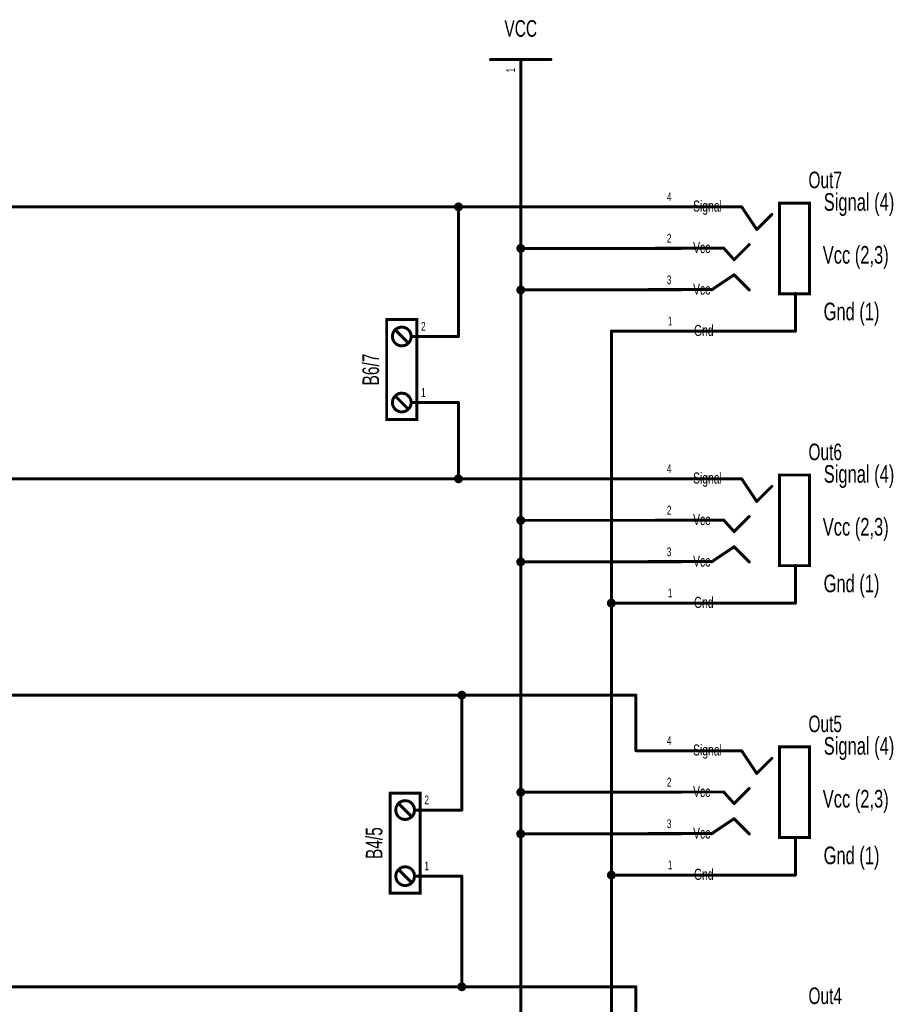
# Model space of a CAD drawing. Extents: x 0 to 22.6, y 0 to 15.8.
# Tile 22 of 26: x 12.6 to 15.5, y 7.7 to 10.9. Entities that reach past the tile are written whole.
import ezdxf
from ezdxf.enums import TextEntityAlignment as Align

# ---------------------------------------------------------------- set-up
doc = ezdxf.new("R2010")
doc.units = 0
for name, color, linetype in [('Element', 253, 'CONTINUOUS'), ('Net', 50, 'CONTINUOUS'), ('Pin', 50, 'CONTINUOUS')]:
    doc.layers.add(name, color=color, linetype=linetype)

msp = doc.modelspace()

# ---------------------------------------------------------------- linework, layer by layer
at = {"layer": 'Element', "linetype": 'CONTINUOUS', "const_width": 0.0098}
for points in [[(14.1753, 10.7851), (14.3753, 10.7851)], [(14.694, 10.2976), (15.0065, 10.2976)], [(15.0065, 10.2976), (15.0565, 10.2226)], [(15.1315, 10.3101), (15.2315, 10.3101), (15.2315, 10.0101), (15.1315, 10.0101), (15.1315, 10.3101)], [(15.0565, 10.2226), (15.1065, 10.2726)], [(14.9815, 10.1226), (15.0315, 10.1726)], [(14.7221, 10.1611), (14.9471, 10.1611)], [(14.9471, 10.1611), (14.9815, 10.1226)], [(14.9815, 10.0726), (14.9065, 10.0226)], [(14.9815, 10.0726), (15.0315, 10.0226)], [(14.9096, 10.0236), (14.6971, 10.0236)], [(15.1846, 10.0111), (15.1846, 9.8861)], [(13.8315, 9.9249), (13.9315, 9.9249), (13.9315, 9.5936), (13.8315, 9.5936), (13.8315, 9.9249)], [(13.8503, 9.8686), (13.8518, 9.859), (13.8562, 9.8503), (13.8632, 9.8433), (13.8719, 9.8389), (13.8815, 9.8374), (13.8912, 9.8389), (13.8999, 9.8433), (13.9068, 9.8503), (13.9112, 9.859), (13.9128, 9.8686), (13.9112, 9.8783), (13.9068, 9.887), (13.8999, 9.8939), (13.8912, 9.8983), (13.8815, 9.8999), (13.8719, 9.8983), (13.8632, 9.8939), (13.8562, 9.887), (13.8518, 9.8783), (13.8503, 9.8686)], [(13.9003, 9.8499), (13.8628, 9.8874)], [(14.8096, 9.8861), (15.1846, 9.8861)], [(13.8503, 9.6499), (13.8518, 9.6402), (13.8562, 9.6315), (13.8632, 9.6246), (13.8719, 9.6202), (13.8815, 9.6186), (13.8912, 9.6202), (13.8999, 9.6246), (13.9068, 9.6315), (13.9112, 9.6402), (13.9128, 9.6499), (13.9112, 9.6595), (13.9068, 9.6682), (13.8999, 9.6752), (13.8912, 9.6796), (13.8815, 9.6811), (13.8719, 9.6796), (13.8632, 9.6752), (13.8562, 9.6682), (13.8518, 9.6595), (13.8503, 9.6499)], [(13.9003, 9.6311), (13.8628, 9.6686)], [(14.694, 9.3976), (15.0065, 9.3976)], [(15.0065, 9.3976), (15.0565, 9.3226)], [(15.1315, 9.4101), (15.2315, 9.4101), (15.2315, 9.1101), (15.1315, 9.1101), (15.1315, 9.4101)], [(15.0565, 9.3226), (15.1065, 9.3726)], [(14.7221, 9.2611), (14.9471, 9.2611)], [(14.9471, 9.2611), (14.9815, 9.2226)], [(14.9815, 9.2226), (15.0315, 9.2726)], [(14.9815, 9.1726), (14.9065, 9.1226)], [(14.9815, 9.1726), (15.0315, 9.1226)], [(14.9096, 9.1236), (14.6971, 9.1236)], [(15.1846, 9.1111), (15.1846, 8.9861)], [(14.8096, 8.9861), (15.1846, 8.9861)], [(15.1315, 8.5101), (15.2315, 8.5101), (15.2315, 8.2101), (15.1315, 8.2101), (15.1315, 8.5101)], [(14.694, 8.4976), (15.0065, 8.4976)], [(15.0065, 8.4976), (15.0565, 8.4226)], [(15.0565, 8.4226), (15.1065, 8.4726)], [(14.9815, 8.3226), (15.0315, 8.3726)], [(13.8426, 8.3575), (13.9426, 8.3575), (13.9426, 8.0263), (13.8426, 8.0263), (13.8426, 8.3575)], [(14.7221, 8.3611), (14.9471, 8.3611)], [(14.9471, 8.3611), (14.9815, 8.3226)], [(13.8614, 8.3013), (13.8629, 8.2916), (13.8673, 8.2829), (13.8742, 8.276), (13.8829, 8.2716), (13.8926, 8.27), (13.9023, 8.2716), (13.911, 8.276), (13.9179, 8.2829), (13.9223, 8.2916), (13.9239, 8.3013), (13.9223, 8.3109), (13.9179, 8.3197), (13.911, 8.3266), (13.9023, 8.331), (13.8926, 8.3325), (13.8829, 8.331), (13.8742, 8.3266), (13.8673, 8.3197), (13.8629, 8.3109), (13.8614, 8.3013)], [(13.9114, 8.2825), (13.8739, 8.32)], [(14.9815, 8.2726), (14.9065, 8.2226)], [(14.9815, 8.2726), (15.0315, 8.2226)], [(14.9096, 8.2236), (14.6971, 8.2236)], [(15.1846, 8.2111), (15.1846, 8.0861)], [(13.8614, 8.0825), (13.8629, 8.0729), (13.8673, 8.0642), (13.8742, 8.0573), (13.883, 8.0528), (13.8926, 8.0513), (13.9023, 8.0528), (13.911, 8.0573), (13.9179, 8.0642), (13.9223, 8.0729), (13.9239, 8.0825), (13.9223, 8.0922), (13.9179, 8.1009), (13.911, 8.1078), (13.9023, 8.1123), (13.8926, 8.1138), (13.883, 8.1123), (13.8742, 8.1078), (13.8673, 8.1009), (13.8629, 8.0922), (13.8614, 8.0825)], [(13.9114, 8.0638), (13.8739, 8.1013)], [(14.8096, 8.0861), (15.1846, 8.0861)]]:
    msp.add_lwpolyline(points, dxfattribs=at)
at = {"layer": 'Element', "linetype": 'CONTINUOUS', "const_width": 0.0049}
for points in [[(14.1728, 10.7851, 1), (14.1777, 10.7851, 1), (14.1728, 10.7851, 1)], [(14.3728, 10.7851, 1), (14.3777, 10.7851, 1), (14.3728, 10.7851, 1)], [(14.6915, 10.2976, 1), (14.6965, 10.2976, 1), (14.6915, 10.2976, 1)], [(15.004, 10.2976, 1), (15.009, 10.2976, 1), (15.004, 10.2976, 1)], [(15.004, 10.2976, 1), (15.009, 10.2976, 1), (15.004, 10.2976, 1)], [(15.104, 10.2726, 1), (15.109, 10.2726, 1), (15.104, 10.2726, 1)], [(15.054, 10.2226, 1), (15.059, 10.2226, 1), (15.054, 10.2226, 1)], [(15.054, 10.2226, 1), (15.059, 10.2226, 1), (15.054, 10.2226, 1)], [(15.029, 10.1726, 1), (15.034, 10.1726, 1), (15.029, 10.1726, 1)], [(14.7197, 10.1611, 1), (14.7246, 10.1611, 1), (14.7197, 10.1611, 1)], [(14.9447, 10.1611, 1), (14.9496, 10.1611, 1), (14.9447, 10.1611, 1)], [(14.9447, 10.1611, 1), (14.9496, 10.1611, 1), (14.9447, 10.1611, 1)], [(14.979, 10.1226, 1), (14.984, 10.1226, 1), (14.979, 10.1226, 1)], [(14.979, 10.1226, 1), (14.984, 10.1226, 1), (14.979, 10.1226, 1)], [(14.979, 10.0726, 1), (14.984, 10.0726, 1), (14.979, 10.0726, 1)], [(14.979, 10.0726, 1), (14.984, 10.0726, 1), (14.979, 10.0726, 1)], [(14.6947, 10.0236, 1), (14.6996, 10.0236, 1), (14.6947, 10.0236, 1)], [(14.904, 10.0226, 1), (14.909, 10.0226, 1), (14.904, 10.0226, 1)], [(14.9072, 10.0236, 1), (14.9121, 10.0236, 1), (14.9072, 10.0236, 1)], [(15.029, 10.0226, 1), (15.034, 10.0226, 1), (15.029, 10.0226, 1)], [(15.1822, 10.0111, 1), (15.1871, 10.0111, 1), (15.1822, 10.0111, 1)], [(13.8478, 9.8686, 1), (13.8527, 9.8686, 1), (13.8478, 9.8686, 1)], [(13.8603, 9.8874, 1), (13.8652, 9.8874, 1), (13.8603, 9.8874, 1)], [(14.8072, 9.8861, 1), (14.8121, 9.8861, 1), (14.8072, 9.8861, 1)], [(15.1822, 9.8861, 1), (15.1871, 9.8861, 1), (15.1822, 9.8861, 1)], [(15.1822, 9.8861, 1), (15.1871, 9.8861, 1), (15.1822, 9.8861, 1)], [(13.8978, 9.8499, 1), (13.9027, 9.8499, 1), (13.8978, 9.8499, 1)], [(13.8478, 9.6499, 1), (13.8527, 9.6499, 1), (13.8478, 9.6499, 1)], [(13.8603, 9.6686, 1), (13.8652, 9.6686, 1), (13.8603, 9.6686, 1)], [(13.8978, 9.6311, 1), (13.9027, 9.6311, 1), (13.8978, 9.6311, 1)], [(14.6915, 9.3976, 1), (14.6965, 9.3976, 1), (14.6915, 9.3976, 1)], [(15.004, 9.3976, 1), (15.009, 9.3976, 1), (15.004, 9.3976, 1)], [(15.004, 9.3976, 1), (15.009, 9.3976, 1), (15.004, 9.3976, 1)], [(15.104, 9.3726, 1), (15.109, 9.3726, 1), (15.104, 9.3726, 1)], [(15.054, 9.3226, 1), (15.059, 9.3226, 1), (15.054, 9.3226, 1)], [(15.054, 9.3226, 1), (15.059, 9.3226, 1), (15.054, 9.3226, 1)], [(14.7197, 9.2611, 1), (14.7246, 9.2611, 1), (14.7197, 9.2611, 1)], [(14.9447, 9.2611, 1), (14.9496, 9.2611, 1), (14.9447, 9.2611, 1)], [(14.9447, 9.2611, 1), (14.9496, 9.2611, 1), (14.9447, 9.2611, 1)], [(15.029, 9.2726, 1), (15.034, 9.2726, 1), (15.029, 9.2726, 1)], [(14.979, 9.2226, 1), (14.984, 9.2226, 1), (14.979, 9.2226, 1)], [(14.979, 9.2226, 1), (14.984, 9.2226, 1), (14.979, 9.2226, 1)], [(14.979, 9.1726, 1), (14.984, 9.1726, 1), (14.979, 9.1726, 1)], [(14.979, 9.1726, 1), (14.984, 9.1726, 1), (14.979, 9.1726, 1)], [(14.6947, 9.1236, 1), (14.6996, 9.1236, 1), (14.6947, 9.1236, 1)], [(14.904, 9.1226, 1), (14.909, 9.1226, 1), (14.904, 9.1226, 1)], [(14.9072, 9.1236, 1), (14.9121, 9.1236, 1), (14.9072, 9.1236, 1)], [(15.029, 9.1226, 1), (15.034, 9.1226, 1), (15.029, 9.1226, 1)], [(15.1822, 9.1111, 1), (15.1871, 9.1111, 1), (15.1822, 9.1111, 1)], [(14.8072, 8.9861, 1), (14.8121, 8.9861, 1), (14.8072, 8.9861, 1)], [(15.1822, 8.9861, 1), (15.1871, 8.9861, 1), (15.1822, 8.9861, 1)], [(15.1822, 8.9861, 1), (15.1871, 8.9861, 1), (15.1822, 8.9861, 1)], [(14.6915, 8.4976, 1), (14.6965, 8.4976, 1), (14.6915, 8.4976, 1)], [(15.004, 8.4976, 1), (15.009, 8.4976, 1), (15.004, 8.4976, 1)], [(15.004, 8.4976, 1), (15.009, 8.4976, 1), (15.004, 8.4976, 1)], [(15.104, 8.4726, 1), (15.109, 8.4726, 1), (15.104, 8.4726, 1)], [(15.054, 8.4226, 1), (15.059, 8.4226, 1), (15.054, 8.4226, 1)], [(15.054, 8.4226, 1), (15.059, 8.4226, 1), (15.054, 8.4226, 1)], [(15.029, 8.3726, 1), (15.034, 8.3726, 1), (15.029, 8.3726, 1)], [(14.7197, 8.3611, 1), (14.7246, 8.3611, 1), (14.7197, 8.3611, 1)], [(14.9447, 8.3611, 1), (14.9496, 8.3611, 1), (14.9447, 8.3611, 1)], [(14.9447, 8.3611, 1), (14.9496, 8.3611, 1), (14.9447, 8.3611, 1)], [(13.8714, 8.32, 1), (13.8763, 8.32, 1), (13.8714, 8.32, 1)], [(14.979, 8.3226, 1), (14.984, 8.3226, 1), (14.979, 8.3226, 1)], [(14.979, 8.3226, 1), (14.984, 8.3226, 1), (14.979, 8.3226, 1)], [(13.8589, 8.3013, 1), (13.8638, 8.3013, 1), (13.8589, 8.3013, 1)], [(13.9089, 8.2825, 1), (13.9138, 8.2825, 1), (13.9089, 8.2825, 1)], [(14.979, 8.2726, 1), (14.984, 8.2726, 1), (14.979, 8.2726, 1)], [(14.979, 8.2726, 1), (14.984, 8.2726, 1), (14.979, 8.2726, 1)], [(14.6947, 8.2236, 1), (14.6996, 8.2236, 1), (14.6947, 8.2236, 1)], [(14.904, 8.2226, 1), (14.909, 8.2226, 1), (14.904, 8.2226, 1)], [(14.9072, 8.2236, 1), (14.9121, 8.2236, 1), (14.9072, 8.2236, 1)], [(15.029, 8.2226, 1), (15.034, 8.2226, 1), (15.029, 8.2226, 1)], [(15.1822, 8.2111, 1), (15.1871, 8.2111, 1), (15.1822, 8.2111, 1)], [(13.8589, 8.0825, 1), (13.8638, 8.0825, 1), (13.8589, 8.0825, 1)], [(13.8714, 8.1013, 1), (13.8763, 8.1013, 1), (13.8714, 8.1013, 1)], [(14.8072, 8.0861, 1), (14.8121, 8.0861, 1), (14.8072, 8.0861, 1)], [(15.1822, 8.0861, 1), (15.1871, 8.0861, 1), (15.1822, 8.0861, 1)], [(15.1822, 8.0861, 1), (15.1871, 8.0861, 1), (15.1822, 8.0861, 1)], [(13.9089, 8.0638, 1), (13.9138, 8.0638, 1), (13.9089, 8.0638, 1)]]:
    msp.add_lwpolyline(points, format="xyb", dxfattribs=at)
at = {"layer": 'Net', "linetype": 'CONTINUOUS', "const_width": 0.0098}
for points in [[(14.2753, 10.6351), (14.2753, 10.1601)], [(12.5281, 10.2976), (14.6565, 10.2976)], [(14.0592, 10.2976), (14.0597, 10.2946), (14.0611, 10.2918), (14.0632, 10.2896), (14.066, 10.2882), (14.069, 10.2878), (14.0721, 10.2882), (14.0748, 10.2896), (14.077, 10.2918), (14.0784, 10.2946), (14.0789, 10.2976), (14.0784, 10.3006), (14.077, 10.3034), (14.0748, 10.3056), (14.0721, 10.307), (14.069, 10.3074), (14.066, 10.307), (14.0632, 10.3056), (14.0611, 10.3034), (14.0597, 10.3006), (14.0592, 10.2976)], [(14.069, 9.8686), (14.069, 10.2976)], [(14.2654, 10.1601), (14.2659, 10.157), (14.2673, 10.1543), (14.2695, 10.1521), (14.2722, 10.1507), (14.2753, 10.1502), (14.2783, 10.1507), (14.2811, 10.1521), (14.2832, 10.1543), (14.2846, 10.157), (14.2851, 10.1601), (14.2846, 10.1631), (14.2832, 10.1659), (14.2811, 10.168), (14.2783, 10.1694), (14.2753, 10.1699), (14.2722, 10.1694), (14.2695, 10.168), (14.2673, 10.1659), (14.2659, 10.1631), (14.2654, 10.1601)], [(14.2753, 3.7226), (14.2753, 10.1601)], [(14.2753, 10.1601), (14.6565, 10.1601)], [(14.2654, 10.0226), (14.2659, 10.0196), (14.2673, 10.0168), (14.2695, 10.0146), (14.2722, 10.0132), (14.2753, 10.0128), (14.2783, 10.0132), (14.2811, 10.0146), (14.2832, 10.0168), (14.2846, 10.0196), (14.2851, 10.0226), (14.2846, 10.0256), (14.2832, 10.0284), (14.2811, 10.0306), (14.2783, 10.032), (14.2753, 10.0324), (14.2722, 10.032), (14.2695, 10.0306), (14.2673, 10.0284), (14.2659, 10.0256), (14.2654, 10.0226)], [(14.6565, 10.0226), (14.2753, 10.0226)], [(14.6597, 9.8861), (14.5753, 9.8861)], [(14.5753, 9.8861), (14.5753, 3.5861)], [(14.069, 9.6499), (14.069, 9.3976)], [(11.764, 9.3976), (14.6565, 9.3976)], [(14.0592, 9.3976), (14.0597, 9.3946), (14.0611, 9.3918), (14.0632, 9.3896), (14.066, 9.3882), (14.069, 9.3878), (14.0721, 9.3882), (14.0748, 9.3896), (14.077, 9.3918), (14.0784, 9.3946), (14.0789, 9.3976), (14.0784, 9.4006), (14.077, 9.4034), (14.0748, 9.4056), (14.0721, 9.407), (14.069, 9.4074), (14.066, 9.407), (14.0632, 9.4056), (14.0611, 9.4034), (14.0597, 9.4006), (14.0592, 9.3976)], [(14.2654, 9.2601), (14.2659, 9.257), (14.2673, 9.2543), (14.2695, 9.2521), (14.2722, 9.2507), (14.2753, 9.2502), (14.2783, 9.2507), (14.2811, 9.2521), (14.2832, 9.2543), (14.2846, 9.257), (14.2851, 9.2601), (14.2846, 9.2631), (14.2832, 9.2659), (14.2811, 9.268), (14.2783, 9.2694), (14.2753, 9.2699), (14.2722, 9.2694), (14.2695, 9.268), (14.2673, 9.2659), (14.2659, 9.2631), (14.2654, 9.2601)], [(14.6565, 9.2601), (14.2753, 9.2601)], [(14.2654, 9.1226), (14.2659, 9.1196), (14.2673, 9.1168), (14.2695, 9.1146), (14.2722, 9.1132), (14.2753, 9.1128), (14.2783, 9.1132), (14.2811, 9.1146), (14.2832, 9.1168), (14.2846, 9.1196), (14.2851, 9.1226), (14.2846, 9.1256), (14.2832, 9.1284), (14.2811, 9.1306), (14.2783, 9.132), (14.2753, 9.1324), (14.2722, 9.132), (14.2695, 9.1306), (14.2673, 9.1284), (14.2659, 9.1256), (14.2654, 9.1226)], [(14.6565, 9.1226), (14.2753, 9.1226)], [(14.5654, 8.9861), (14.5659, 8.983), (14.5673, 8.9803), (14.5695, 8.9781), (14.5722, 8.9767), (14.5753, 8.9762), (14.5783, 8.9767), (14.5811, 8.9781), (14.5832, 8.9803), (14.5846, 8.983), (14.5851, 8.9861), (14.5846, 8.9891), (14.5832, 8.9918), (14.5811, 8.994), (14.5783, 8.9954), (14.5753, 8.9959), (14.5722, 8.9954), (14.5695, 8.994), (14.5673, 8.9918), (14.5659, 8.9891), (14.5654, 8.9861)], [(14.6597, 8.9861), (14.5753, 8.9861)], [(11.644, 8.6815), (14.6565, 8.6815)], [(14.0703, 8.6815), (14.0707, 8.6785), (14.0721, 8.6757), (14.0743, 8.6735), (14.0771, 8.6721), (14.0801, 8.6716), (14.0831, 8.6721), (14.0859, 8.6735), (14.0881, 8.6757), (14.0895, 8.6785), (14.0899, 8.6815), (14.0895, 8.6845), (14.0881, 8.6873), (14.0859, 8.6895), (14.0831, 8.6909), (14.0801, 8.6913), (14.0771, 8.6909), (14.0743, 8.6895), (14.0721, 8.6873), (14.0707, 8.6845), (14.0703, 8.6815)], [(14.0801, 8.3013), (14.0801, 8.6815)], [(14.6565, 8.6815), (14.6565, 8.4976)], [(14.2654, 8.3601), (14.2659, 8.357), (14.2673, 8.3543), (14.2695, 8.3521), (14.2722, 8.3507), (14.2753, 8.3502), (14.2783, 8.3507), (14.2811, 8.3521), (14.2832, 8.3543), (14.2846, 8.357), (14.2851, 8.3601), (14.2846, 8.3631), (14.2832, 8.3659), (14.2811, 8.368), (14.2783, 8.3694), (14.2753, 8.3699), (14.2722, 8.3694), (14.2695, 8.368), (14.2673, 8.3659), (14.2659, 8.3631), (14.2654, 8.3601)], [(14.6565, 8.3601), (14.2753, 8.3601)], [(14.2654, 8.2226), (14.2659, 8.2196), (14.2673, 8.2168), (14.2695, 8.2146), (14.2722, 8.2132), (14.2753, 8.2128), (14.2783, 8.2132), (14.2811, 8.2146), (14.2832, 8.2168), (14.2846, 8.2196), (14.2851, 8.2226), (14.2846, 8.2256), (14.2832, 8.2284), (14.2811, 8.2306), (14.2783, 8.232), (14.2753, 8.2324), (14.2722, 8.232), (14.2695, 8.2306), (14.2673, 8.2284), (14.2659, 8.2256), (14.2654, 8.2226)], [(14.6565, 8.2226), (14.2753, 8.2226)], [(14.0801, 8.0825), (14.0801, 7.7164)], [(14.5654, 8.0861), (14.5659, 8.083), (14.5673, 8.0803), (14.5695, 8.0781), (14.5722, 8.0767), (14.5753, 8.0762), (14.5783, 8.0767), (14.5811, 8.0781), (14.5832, 8.0803), (14.5846, 8.083), (14.5851, 8.0861), (14.5846, 8.0891), (14.5832, 8.0918), (14.5811, 8.094), (14.5783, 8.0954), (14.5753, 8.0959), (14.5722, 8.0954), (14.5695, 8.094), (14.5673, 8.0918), (14.5659, 8.0891), (14.5654, 8.0861)], [(14.6597, 8.0861), (14.5753, 8.0861)], [(14.0703, 7.7164), (14.0707, 7.7134), (14.0721, 7.7106), (14.0743, 7.7084), (14.0771, 7.707), (14.0801, 7.7066), (14.0831, 7.707), (14.0859, 7.7084), (14.0881, 7.7106), (14.0895, 7.7134), (14.0899, 7.7164), (14.0895, 7.7195), (14.0881, 7.7222), (14.0859, 7.7244), (14.0831, 7.7258), (14.0801, 7.7263), (14.0771, 7.7258), (14.0743, 7.7244), (14.0721, 7.7222), (14.0707, 7.7195), (14.0703, 7.7164)], [(12.0522, 7.7164), (14.6565, 7.7164)], [(14.6565, 7.7164), (14.6565, 7.5976)]]:
    msp.add_lwpolyline(points, dxfattribs=at)
at = {"layer": 'Net', "linetype": 'CONTINUOUS', "const_width": 0.0049}
for points in [[(14.2728, 10.6351, 1), (14.2777, 10.6351, 1), (14.2728, 10.6351, 1)], [(14.0567, 10.2976, 1), (14.0616, 10.2976, 1), (14.0567, 10.2976, 1)], [(14.0666, 10.2976, 1), (14.0715, 10.2976, 1), (14.0666, 10.2976, 1)], [(14.6541, 10.2976, 1), (14.659, 10.2976, 1), (14.6541, 10.2976, 1)], [(14.263, 10.1601, 1), (14.2679, 10.1601, 1), (14.263, 10.1601, 1)], [(14.2728, 10.1601, 1), (14.2777, 10.1601, 1), (14.2728, 10.1601, 1)], [(14.2728, 10.1601, 1), (14.2777, 10.1601, 1), (14.2728, 10.1601, 1)], [(14.2728, 10.1601, 1), (14.2777, 10.1601, 1), (14.2728, 10.1601, 1)], [(14.654, 10.1601, 1), (14.659, 10.1601, 1), (14.654, 10.1601, 1)], [(14.263, 10.0226, 1), (14.2679, 10.0226, 1), (14.263, 10.0226, 1)], [(14.2728, 10.0226, 1), (14.2777, 10.0226, 1), (14.2728, 10.0226, 1)], [(14.654, 10.0226, 1), (14.659, 10.0226, 1), (14.654, 10.0226, 1)], [(14.0666, 9.8686, 1), (14.0715, 9.8686, 1), (14.0666, 9.8686, 1)], [(14.5728, 9.8861, 1), (14.5777, 9.8861, 1), (14.5728, 9.8861, 1)], [(14.5728, 9.8861, 1), (14.5777, 9.8861, 1), (14.5728, 9.8861, 1)], [(14.6572, 9.8861, 1), (14.6621, 9.8861, 1), (14.6572, 9.8861, 1)], [(14.0666, 9.6499, 1), (14.0715, 9.6499, 1), (14.0666, 9.6499, 1)], [(14.0567, 9.3976, 1), (14.0616, 9.3976, 1), (14.0567, 9.3976, 1)], [(14.0666, 9.3976, 1), (14.0715, 9.3976, 1), (14.0666, 9.3976, 1)], [(14.6541, 9.3976, 1), (14.659, 9.3976, 1), (14.6541, 9.3976, 1)], [(14.263, 9.2601, 1), (14.2679, 9.2601, 1), (14.263, 9.2601, 1)], [(14.2728, 9.2601, 1), (14.2777, 9.2601, 1), (14.2728, 9.2601, 1)], [(14.654, 9.2601, 1), (14.659, 9.2601, 1), (14.654, 9.2601, 1)], [(14.263, 9.1226, 1), (14.2679, 9.1226, 1), (14.263, 9.1226, 1)], [(14.2728, 9.1226, 1), (14.2777, 9.1226, 1), (14.2728, 9.1226, 1)], [(14.654, 9.1226, 1), (14.659, 9.1226, 1), (14.654, 9.1226, 1)], [(14.563, 8.9861, 1), (14.5679, 8.9861, 1), (14.563, 8.9861, 1)], [(14.5728, 8.9861, 1), (14.5777, 8.9861, 1), (14.5728, 8.9861, 1)], [(14.6572, 8.9861, 1), (14.6621, 8.9861, 1), (14.6572, 8.9861, 1)], [(14.0678, 8.6815, 1), (14.0727, 8.6815, 1), (14.0678, 8.6815, 1)], [(14.0776, 8.6815, 1), (14.0826, 8.6815, 1), (14.0776, 8.6815, 1)], [(14.6541, 8.6815, 1), (14.659, 8.6815, 1), (14.6541, 8.6815, 1)], [(14.6541, 8.6815, 1), (14.659, 8.6815, 1), (14.6541, 8.6815, 1)], [(14.6541, 8.4976, 1), (14.659, 8.4976, 1), (14.6541, 8.4976, 1)], [(14.263, 8.3601, 1), (14.2679, 8.3601, 1), (14.263, 8.3601, 1)], [(14.2728, 8.3601, 1), (14.2777, 8.3601, 1), (14.2728, 8.3601, 1)], [(14.654, 8.3601, 1), (14.659, 8.3601, 1), (14.654, 8.3601, 1)], [(14.0776, 8.3013, 1), (14.0826, 8.3013, 1), (14.0776, 8.3013, 1)], [(14.263, 8.2226, 1), (14.2679, 8.2226, 1), (14.263, 8.2226, 1)], [(14.2728, 8.2226, 1), (14.2777, 8.2226, 1), (14.2728, 8.2226, 1)], [(14.654, 8.2226, 1), (14.659, 8.2226, 1), (14.654, 8.2226, 1)], [(14.0776, 8.0825, 1), (14.0826, 8.0825, 1), (14.0776, 8.0825, 1)], [(14.563, 8.0861, 1), (14.5679, 8.0861, 1), (14.563, 8.0861, 1)], [(14.5728, 8.0861, 1), (14.5777, 8.0861, 1), (14.5728, 8.0861, 1)], [(14.6572, 8.0861, 1), (14.6621, 8.0861, 1), (14.6572, 8.0861, 1)], [(14.0678, 7.7164, 1), (14.0727, 7.7164, 1), (14.0678, 7.7164, 1)], [(14.0776, 7.7164, 1), (14.0826, 7.7164, 1), (14.0776, 7.7164, 1)], [(14.6541, 7.7164, 1), (14.659, 7.7164, 1), (14.6541, 7.7164, 1)], [(14.6541, 7.7164, 1), (14.659, 7.7164, 1), (14.6541, 7.7164, 1)]]:
    msp.add_lwpolyline(points, format="xyb", dxfattribs=at)
at = {"layer": 'Pin', "linetype": 'CONTINUOUS', "const_width": 0.0098}
for points in [[(14.2753, 10.7851), (14.2753, 10.6351)], [(14.8065, 10.2976), (14.6565, 10.2976)], [(14.8065, 10.1601), (14.6565, 10.1601)], [(14.8065, 10.0226), (14.6565, 10.0226)], [(13.919, 9.8686), (14.069, 9.8686)], [(14.8097, 9.8861), (14.6597, 9.8861)], [(13.919, 9.6499), (14.069, 9.6499)], [(14.8065, 9.3976), (14.6565, 9.3976)], [(14.8065, 9.2601), (14.6565, 9.2601)], [(14.8065, 9.1226), (14.6565, 9.1226)], [(14.8097, 8.9861), (14.6597, 8.9861)], [(14.8065, 8.4976), (14.6565, 8.4976)], [(14.8065, 8.3601), (14.6565, 8.3601)], [(13.9301, 8.3013), (14.0801, 8.3013)], [(14.8065, 8.2226), (14.6565, 8.2226)], [(13.9301, 8.0825), (14.0801, 8.0825)], [(14.8097, 8.0861), (14.6597, 8.0861)]]:
    msp.add_lwpolyline(points, dxfattribs=at)
at = {"layer": 'Pin', "linetype": 'CONTINUOUS', "const_width": 0.0049}
for points in [[(14.2728, 10.7851, 1), (14.2777, 10.7851, 1), (14.2728, 10.7851, 1)], [(14.2728, 10.6351, 1), (14.2777, 10.6351, 1), (14.2728, 10.6351, 1)], [(14.6541, 10.2976, 1), (14.659, 10.2976, 1), (14.6541, 10.2976, 1)], [(14.8041, 10.2976, 1), (14.809, 10.2976, 1), (14.8041, 10.2976, 1)], [(14.654, 10.1601, 1), (14.659, 10.1601, 1), (14.654, 10.1601, 1)], [(14.804, 10.1601, 1), (14.809, 10.1601, 1), (14.804, 10.1601, 1)], [(14.654, 10.0226, 1), (14.659, 10.0226, 1), (14.654, 10.0226, 1)], [(14.804, 10.0226, 1), (14.809, 10.0226, 1), (14.804, 10.0226, 1)], [(13.9166, 9.8686, 1), (13.9215, 9.8686, 1), (13.9166, 9.8686, 1)], [(14.0666, 9.8686, 1), (14.0715, 9.8686, 1), (14.0666, 9.8686, 1)], [(14.6572, 9.8861, 1), (14.6621, 9.8861, 1), (14.6572, 9.8861, 1)], [(14.8072, 9.8861, 1), (14.8121, 9.8861, 1), (14.8072, 9.8861, 1)], [(13.9166, 9.6499, 1), (13.9215, 9.6499, 1), (13.9166, 9.6499, 1)], [(14.0666, 9.6499, 1), (14.0715, 9.6499, 1), (14.0666, 9.6499, 1)], [(14.6541, 9.3976, 1), (14.659, 9.3976, 1), (14.6541, 9.3976, 1)], [(14.8041, 9.3976, 1), (14.809, 9.3976, 1), (14.8041, 9.3976, 1)], [(14.654, 9.2601, 1), (14.659, 9.2601, 1), (14.654, 9.2601, 1)], [(14.804, 9.2601, 1), (14.809, 9.2601, 1), (14.804, 9.2601, 1)], [(14.654, 9.1226, 1), (14.659, 9.1226, 1), (14.654, 9.1226, 1)], [(14.804, 9.1226, 1), (14.809, 9.1226, 1), (14.804, 9.1226, 1)], [(14.6572, 8.9861, 1), (14.6621, 8.9861, 1), (14.6572, 8.9861, 1)], [(14.8072, 8.9861, 1), (14.8121, 8.9861, 1), (14.8072, 8.9861, 1)], [(14.6541, 8.4976, 1), (14.659, 8.4976, 1), (14.6541, 8.4976, 1)], [(14.8041, 8.4976, 1), (14.809, 8.4976, 1), (14.8041, 8.4976, 1)], [(14.654, 8.3601, 1), (14.659, 8.3601, 1), (14.654, 8.3601, 1)], [(14.804, 8.3601, 1), (14.809, 8.3601, 1), (14.804, 8.3601, 1)], [(13.9276, 8.3013, 1), (13.9326, 8.3013, 1), (13.9276, 8.3013, 1)], [(14.0776, 8.3013, 1), (14.0826, 8.3013, 1), (14.0776, 8.3013, 1)], [(14.654, 8.2226, 1), (14.659, 8.2226, 1), (14.654, 8.2226, 1)], [(14.804, 8.2226, 1), (14.809, 8.2226, 1), (14.804, 8.2226, 1)], [(13.9276, 8.0825, 1), (13.9326, 8.0825, 1), (13.9276, 8.0825, 1)], [(14.0776, 8.0825, 1), (14.0826, 8.0825, 1), (14.0776, 8.0825, 1)], [(14.6572, 8.0861, 1), (14.6621, 8.0861, 1), (14.6572, 8.0861, 1)], [(14.8072, 8.0861, 1), (14.8121, 8.0861, 1), (14.8072, 8.0861, 1)]]:
    msp.add_lwpolyline(points, format="xyb", dxfattribs=at)

# ---------------------------------------------------------------- texts
at = {"layer": 'Element', "width": 0.7}
for s, p in [('VCC', (14.2753, 10.8442)), ('Out7', (15.2831, 10.3429)), ('Out6', (15.2831, 9.4429)), ('Out5', (15.2831, 8.5429)), ('Out4', (15.2831, 7.6429))]:
    msp.add_text(s, height=0.0547, dxfattribs=at).set_placement(p, align=Align.BOTTOM_CENTER)
for s, p in [('Signal (4)', (15.2783, 10.3429)), ('Vcc (2,3)', (15.275, 10.1679)), ('Gnd (1)', (15.2778, 9.9804)), ('Signal (4)', (15.2783, 9.4429)), ('Vcc (2,3)', (15.275, 9.2679)), ('Gnd (1)', (15.2778, 9.0804)), ('Signal (4)', (15.2783, 8.5429)), ('Vcc (2,3)', (15.275, 8.3679)), ('Gnd (1)', (15.2778, 8.1804))]:
    msp.add_text(s, height=0.0583, dxfattribs=at).set_placement(p, align=Align.TOP_LEFT)
for s, p in [('B6/7', (13.8225, 9.7592)), ('B4/5', (13.8336, 8.1919))]:
    msp.add_text(s, height=0.0547, rotation=90, dxfattribs=at).set_placement(p, align=Align.BOTTOM_CENTER)
at = {"layer": 'Pin', "width": 0.7}
msp.add_text('1', height=0.0292, rotation=90, dxfattribs=at).set_placement((14.2272, 10.7425), align=Align.TOP_LEFT)
for s, height, p in [('4', 0.0292, (14.759, 10.3457)), ('Signal', 0.0365, (14.8459, 10.3184)), ('2', 0.0292, (14.7589, 10.2082)), ('Vcc', 0.0365, (14.8459, 10.1809)), ('3', 0.0292, (14.7589, 10.0707)), ('Vcc', 0.0365, (14.8459, 10.0434)), ('2', 0.0292, (13.9453, 9.9167)), ('1', 0.0292, (14.7621, 9.9342)), ('Gnd', 0.0365, (14.849, 9.9068)), ('1', 0.0292, (13.9453, 9.698)), ('4', 0.0292, (14.759, 9.4457)), ('Signal', 0.0365, (14.8459, 9.4184)), ('2', 0.0292, (14.7589, 9.3082)), ('Vcc', 0.0365, (14.8459, 9.2809)), ('3', 0.0292, (14.7589, 9.1707)), ('Vcc', 0.0365, (14.8459, 9.1434)), ('1', 0.0292, (14.7621, 9.0342)), ('Gnd', 0.0365, (14.849, 9.0068)), ('4', 0.0292, (14.759, 8.5457)), ('Signal', 0.0365, (14.8459, 8.5184)), ('2', 0.0292, (14.7589, 8.4082)), ('Vcc', 0.0365, (14.8459, 8.3809)), ('2', 0.0292, (13.9564, 8.3494)), ('3', 0.0292, (14.7589, 8.2707)), ('Vcc', 0.0365, (14.8459, 8.2434)), ('1', 0.0292, (13.9564, 8.1307)), ('1', 0.0292, (14.7621, 8.1342)), ('Gnd', 0.0365, (14.849, 8.1068))]:
    msp.add_text(s, height=height, dxfattribs=at).set_placement(p, align=Align.TOP_LEFT)

doc.saveas('drawing.dxf')
